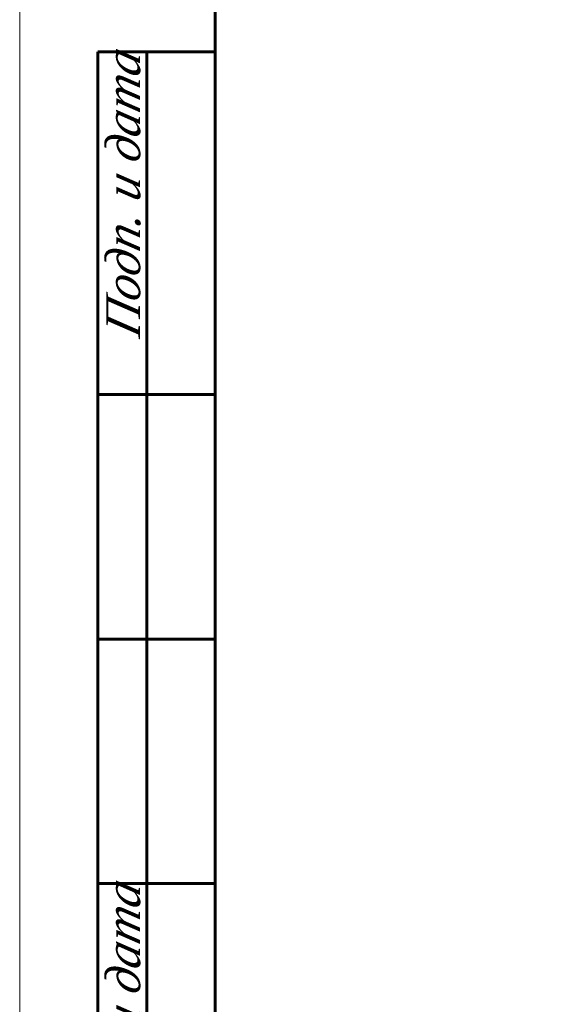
# Model space of a CAD drawing. Header units: millimetres. Extents: x 0 to 440, y 0 to 297.
# Tile 2 of 7: x 0 to 55, y 53 to 153. Entities that reach past the tile are written whole.
import ezdxf

# ---------------------------------------------------------------- set-up
doc = ezdxf.new("R2010")
doc.units = ezdxf.units.MM
doc.linetypes.add('K5LT_BASIC', pattern=[0])
doc.linetypes.add('K5LT_THIN', pattern=[0])
doc.layers.add('Системный слой (1)', color=251, linetype='Continuous', true_color=0x6c6c6c)
doc.styles.add('KTEXTSTYLE', font='txt', dxfattribs={"width": 0.96, "height": 5})

# ---------------------------------------------------------------- blocks, each defined once
blk = doc.blocks.new('U43')
at = {"layer": 'Системный слой (1)'}
blk.add_hatch(color=7, dxfattribs=at).paths.add_polyline_path([(91.41, 64.89), (92.69, 69.76), (90.19, 65.39), (90.99, 65.6)])
at = {"layer": 'Системный слой (1)', "color": 7, "linetype": 'K5LT_THIN', "lineweight": 18, "true_color": 0xffffff}
for p, q in [((73.69, 23.4), (92.69, 69.76)), ((90.19, 65.39), (92.69, 69.76)), ((92.69, 69.76), (91.41, 64.89)), ((90.99, 65.6), (90.19, 65.39)), ((91.41, 64.89), (90.99, 65.6)), ((73.69, 23.4), (24.08, 23.4))]:
    blk.add_line(p, q, dxfattribs=at)
at = {"layer": 'Системный слой (1)', "color": 7, "insert": (26.08, 30.99), "char_height": 5, "attachment_point": 1, "style": 'KTEXTSTYLE'}
blk.add_mtext('\\fArial|b0|c204|p34;\\H5.0;\\W1.000;\\Q15;\\fGOST Type AU|b0|i0|c204|p34;\\Q15;\\W0.960;ISO 5211 F05/F07', dxfattribs=at)
blk = doc.blocks.new('U44')
at = {"color": 7, "linetype": 'K5LT_THIN', "lineweight": 18, "true_color": 0xffffff}
blk.add_line((0, 0), (0, 297), dxfattribs=at)
at = {"color": 143, "linetype": 'K5LT_BASIC', "lineweight": 60, "true_color": 0x33acca}
for p, q in [((20, 5), (20, 292)), ((8, 5), (8, 150)), ((20, 150), (8, 150)), ((13, 5), (13, 150)), ((20, 115), (8, 115)), ((20, 90), (8, 90)), ((20, 65), (8, 65))]:
    blk.add_line(p, q, dxfattribs=at)
at = {"color": 7, "char_height": 3.5, "attachment_point": 1, "rotation": 90, "style": 'KTEXTSTYLE'}
for insert in [(8.82, 120.66), (8.82, 35.66)]:
    blk.add_mtext('\\fArial|b0|c204|p34;\\H5.0;\\W1.000;\\Q15;\\fGOST Type AU|b0|i0|c204|p34;\\Q15;\\W0.960;\\H3.50;Подп. и дата', dxfattribs=dict(at, insert=insert))

msp = doc.modelspace()

# ---------------------------------------------------------------- block references
msp.add_blockref('U44', (0, 0))
at = {"layer": 'Системный слой (1)'}
msp.add_blockref('U43', (0, 0), dxfattribs=at)

doc.saveas('drawing.dxf')
